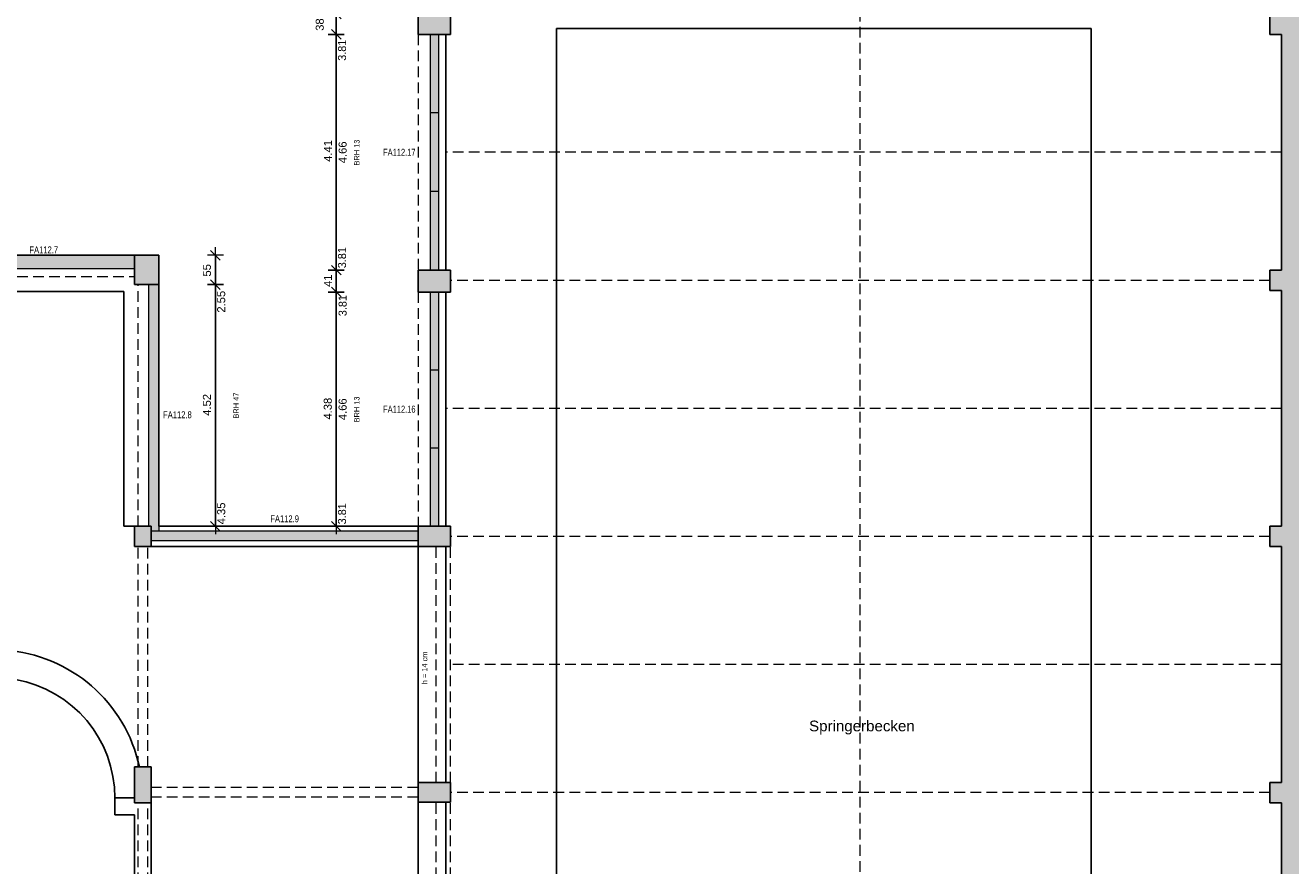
# Model space of a CAD drawing. Header units: metres. Extents: x 306 to 433, y -64 to 7.
# Tile 77 of 93: x 351 to 374, y -20 to -4. Entities that reach past the tile are written whole.
import ezdxf

# ---------------------------------------------------------------- set-up
doc = ezdxf.new("R2010")
doc.units = ezdxf.units.M
doc.header["$PDMODE"] = 65
doc.linetypes.add('AUSGEZOGEN', pattern=[0])
doc.linetypes.add('VERDECKT2_S2', pattern=[0.27, 0.2, -0.07])
for name, color, linetype, lineweight in [('Allgemein01', 7, 'AUSGEZOGEN', 13), ('Füllfläche', 7, 'AUSGEZOGEN', 13), ('Maßlinie Allgemein', 7, 'AUSGEZOGEN', 25), ('Text Allgemein', 7, 'AUSGEZOGEN', 25)]:
    doc.layers.add(name, color=color, linetype=linetype, lineweight=lineweight)
doc.styles.add('ARIAL', font='ARIAL.TTF')
doc.dimstyles.new('DIMSTYLE_12', dxfattribs={"dimtxt": 0.15, "dimasz": 0.3, "dimexe": 0, "dimexo": 1e-06, "dimgap": 0.075, "dimtad": 2, "dimdec": 1, "dimlfac": 100, "dimrnd": 0.5, "dimzin": 4, "dimdsep": 46, "dimtxsty": 'ARIAL', "dimblk1": 'ALL_ML_STRICH', "dimblk2": 'ALL_ML_STRICH', "dimsah": 1, "dimcen": 0, "dimse1": 1, "dimse2": 1, "dimclrd": 7, "dimclre": 7, "dimclrt": 7, "dimadec": 0, "dimazin": 0, "dimtfac": 1, "dimtdec": 0, "dimtix": 1, "dimtmove": 2, "dimatfit": 3, "dimfxl": 0, "dimtvp": 1.2, "dimtzin": 0, "dimlwd": 0, "dimlwe": 13, "dimarcsym": 0})
doc.dimstyles.new('DIMSTYLE_13', dxfattribs={"dimtxt": 0.15, "dimasz": 0.3, "dimexe": 0, "dimexo": 1e-06, "dimgap": 0.075, "dimtad": 2, "dimrnd": 0.005, "dimzin": 4, "dimdsep": 46, "dimtxsty": 'ARIAL', "dimblk1": 'ALL_ML_STRICH', "dimblk2": 'ALL_ML_STRICH', "dimsah": 1, "dimcen": 0, "dimse1": 1, "dimse2": 1, "dimclrd": 7, "dimclre": 7, "dimclrt": 7, "dimadec": 0, "dimazin": 0, "dimtfac": 1, "dimtdec": 0, "dimtix": 1, "dimtmove": 2, "dimatfit": 3, "dimfxl": 0, "dimtzin": 0, "dimlwd": 0, "dimlwe": 13, "dimarcsym": 0})
doc.dimstyles.new('DIMSTYLE_6', dxfattribs={"dimtxt": 0.2, "dimasz": 0.3, "dimexe": 0, "dimexo": 1e-06, "dimgap": 0.1, "dimtad": 2, "dimrnd": 0.005, "dimzin": 4, "dimdsep": 46, "dimtxsty": 'ARIAL', "dimblk1": 'ALL_ML_STRICH', "dimblk2": 'ALL_ML_STRICH', "dimsah": 1, "dimcen": 0, "dimse1": 1, "dimse2": 1, "dimclrd": 7, "dimclre": 7, "dimclrt": 7, "dimadec": 0, "dimazin": 0, "dimtfac": 1, "dimtdec": 0, "dimtix": 1, "dimtmove": 2, "dimatfit": 3, "dimfxl": 0, "dimtzin": 0, "dimlwd": 0, "dimlwe": 13, "dimarcsym": 0})
doc.dimstyles.new('DIMSTYLE_7', dxfattribs={"dimtxt": 0.2, "dimasz": 0.3, "dimexe": 0, "dimexo": 1e-06, "dimgap": 0.1, "dimtad": 2, "dimdec": 1, "dimlfac": 100, "dimrnd": 0.5, "dimzin": 4, "dimdsep": 46, "dimtxsty": 'ARIAL', "dimblk1": 'ALL_ML_STRICH', "dimblk2": 'ALL_ML_STRICH', "dimsah": 1, "dimcen": 0, "dimse1": 1, "dimse2": 1, "dimclrd": 7, "dimclre": 7, "dimclrt": 7, "dimadec": 0, "dimazin": 0, "dimtfac": 1, "dimtdec": 0, "dimtix": 1, "dimtmove": 2, "dimatfit": 3, "dimfxl": 0, "dimtvp": 1.2, "dimtzin": 0, "dimlwd": 0, "dimlwe": 13, "dimarcsym": 0})

# ---------------------------------------------------------------- blocks, each defined once
blk = doc.blocks.new('ALL_ML_STRICH')
at = {"color": 0, "linetype": 'ByBlock', "lineweight": -2}
for p, q in [((-1, 0), (0.5, 0)), ((-0.3, -0.3), (0.3, 0.3)), ((0, -0.5), (0, 0.5))]:
    blk.add_line(p, q, dxfattribs=at)
blk = doc.blocks.new('*D37')
at = {"layer": 'DEFPOINTS', "color": 7, "linetype": 'AUSGEZOGEN', "lineweight": 13}
for p in [(358.644, 0.775), (307.014, -32.475), (361.684, -32.475)]:
    blk.add_point(p, dxfattribs=at)
at = {"layer": 'Maßlinie Allgemein', "color": 7, "linetype": 'AUSGEZOGEN', "lineweight": -2}
blk.add_line((307.014, -32.475), (307.014, 0.775), dxfattribs=at)
at = {"layer": 'Maßlinie Allgemein', "color": 7, "linetype": 'AUSGEZOGEN', "lineweight": 13, "xscale": 0.3, "yscale": 0.3, "zscale": 0.3}
for p, rotation in [((307.014, 0.775), 90), ((307.014, -32.475), 270)]:
    blk.add_blockref('ALL_ML_STRICH', p, dxfattribs=dict(at, rotation=rotation))
at = {"layer": 'Maßlinie Allgemein', "color": 7, "linetype": 'AUSGEZOGEN', "lineweight": 13, "insert": (306.831, -15.844), "char_height": 0.2, "width": 1, "attachment_point": 5, "rotation": 90, "style": 'ARIAL'}
blk.add_mtext('\\A1;{\\A1;{33.25\\H0.132000;\\S^ ;}}', dxfattribs=at)
blk = doc.blocks.new('*D39')
at = {"layer": 'DEFPOINTS', "color": 7, "linetype": 'AUSGEZOGEN', "lineweight": 13}
for p in [(358.034, 1.265), (306.114, -57.225), (352.314, -57.225)]:
    blk.add_point(p, dxfattribs=at)
at = {"layer": 'Maßlinie Allgemein', "color": 7, "linetype": 'AUSGEZOGEN', "lineweight": -2}
blk.add_line((306.114, -57.225), (306.114, 1.265), dxfattribs=at)
at = {"layer": 'Maßlinie Allgemein', "color": 7, "linetype": 'AUSGEZOGEN', "lineweight": 13, "xscale": 0.3, "yscale": 0.3, "zscale": 0.3}
for p, rotation in [((306.114, 1.265), 90), ((306.114, -57.225), 270)]:
    blk.add_blockref('ALL_ML_STRICH', p, dxfattribs=dict(at, rotation=rotation))
at = {"layer": 'Maßlinie Allgemein', "color": 7, "linetype": 'AUSGEZOGEN', "lineweight": 13, "insert": (305.931, -27.974), "char_height": 0.2, "width": 1, "attachment_point": 5, "rotation": 90, "style": 'ARIAL'}
blk.add_mtext('\\A1;{\\A1;{58.49\\H0.132000;\\S^ ;}}', dxfattribs=at)
blk = doc.blocks.new('*D184')
at = {"layer": 'DEFPOINTS', "color": 7, "linetype": 'AUSGEZOGEN', "lineweight": 13}
for p in [(358.264, -8.835), (356.504, -13.215), (358.264, -13.215)]:
    blk.add_point(p, dxfattribs=at)
at = {"layer": 'Maßlinie Allgemein', "color": 7, "linetype": 'AUSGEZOGEN', "lineweight": -2}
blk.add_line((356.504, -13.215), (356.504, -8.835), dxfattribs=at)
at = {"layer": 'Maßlinie Allgemein', "color": 7, "linetype": 'AUSGEZOGEN', "lineweight": 13, "xscale": 0.3, "yscale": 0.3, "zscale": 0.3}
for p, rotation in [((356.504, -8.835), 90), ((356.504, -13.215), 270)]:
    blk.add_blockref('ALL_ML_STRICH', p, dxfattribs=dict(at, rotation=rotation))
at = {"layer": 'Maßlinie Allgemein', "color": 7, "linetype": 'AUSGEZOGEN', "lineweight": 13, "insert": (356.347, -11.015), "char_height": 0.15, "width": 0.6, "attachment_point": 5, "rotation": 90, "style": 'ARIAL'}
blk.add_mtext('\\A1;{\\A1;{4.38\\H0.099000;\\S^ ;}}', dxfattribs=at)
blk = doc.blocks.new('*D185')
at = {"layer": 'DEFPOINTS', "color": 7, "linetype": 'AUSGEZOGEN', "lineweight": 13}
for p in [(358.264, -8.425), (356.504, -8.835), (358.264, -8.835)]:
    blk.add_point(p, dxfattribs=at)
at = {"layer": 'Maßlinie Allgemein', "color": 7, "linetype": 'AUSGEZOGEN', "lineweight": -2}
blk.add_line((356.504, -8.835), (356.504, -8.425), dxfattribs=at)
at = {"layer": 'Maßlinie Allgemein', "color": 7, "linetype": 'AUSGEZOGEN', "lineweight": 13, "xscale": 0.3, "yscale": 0.3, "zscale": 0.3}
for p, rotation in [((356.504, -8.425), 90), ((356.504, -8.835), 270)]:
    blk.add_blockref('ALL_ML_STRICH', p, dxfattribs=dict(at, rotation=rotation))
at = {"layer": 'Maßlinie Allgemein', "color": 7, "linetype": 'AUSGEZOGEN', "lineweight": 13, "insert": (356.349, -8.623), "char_height": 0.15, "width": 0.6, "attachment_point": 5, "rotation": 90, "style": 'ARIAL'}
blk.add_mtext('\\A1;{\\A1;{41\\H0.099000;\\S^ ;}}', dxfattribs=at)
blk = doc.blocks.new('*D186')
at = {"layer": 'DEFPOINTS', "color": 7, "linetype": 'AUSGEZOGEN', "lineweight": 13}
for p in [(358.264, -4.015), (356.504, -8.425), (358.264, -8.425)]:
    blk.add_point(p, dxfattribs=at)
at = {"layer": 'Maßlinie Allgemein', "color": 7, "linetype": 'AUSGEZOGEN', "lineweight": -2}
blk.add_line((356.504, -8.425), (356.504, -4.015), dxfattribs=at)
at = {"layer": 'Maßlinie Allgemein', "color": 7, "linetype": 'AUSGEZOGEN', "lineweight": 13, "xscale": 0.3, "yscale": 0.3, "zscale": 0.3}
for p, rotation in [((356.504, -4.015), 90), ((356.504, -8.425), 270)]:
    blk.add_blockref('ALL_ML_STRICH', p, dxfattribs=dict(at, rotation=rotation))
at = {"layer": 'Maßlinie Allgemein', "color": 7, "linetype": 'AUSGEZOGEN', "lineweight": 13, "insert": (356.349, -6.195), "char_height": 0.15, "width": 0.6, "attachment_point": 5, "rotation": 90, "style": 'ARIAL'}
blk.add_mtext('\\A1;{\\A1;{4.41\\H0.099000;\\S^ ;}}', dxfattribs=at)
blk = doc.blocks.new('*D187')
at = {"layer": 'DEFPOINTS', "color": 7, "linetype": 'AUSGEZOGEN', "lineweight": 13}
for p in [(358.264, -3.635), (356.504, -4.015), (358.264, -4.015)]:
    blk.add_point(p, dxfattribs=at)
at = {"layer": 'Maßlinie Allgemein', "color": 7, "linetype": 'AUSGEZOGEN', "lineweight": -2}
blk.add_line((356.504, -4.015), (356.504, -3.635), dxfattribs=at)
at = {"layer": 'Maßlinie Allgemein', "color": 7, "linetype": 'AUSGEZOGEN', "lineweight": 13, "xscale": 0.3, "yscale": 0.3, "zscale": 0.3}
for p, rotation in [((356.504, -3.635), 90), ((356.504, -4.015), 270)]:
    blk.add_blockref('ALL_ML_STRICH', p, dxfattribs=dict(at, rotation=rotation))
at = {"layer": 'Maßlinie Allgemein', "color": 7, "linetype": 'AUSGEZOGEN', "lineweight": 13, "insert": (356.197, -3.832), "char_height": 0.15, "width": 0.6, "attachment_point": 5, "rotation": 90, "style": 'ARIAL'}
blk.add_mtext('\\A1;{\\A1;{38\\H0.099000;\\S^ ;}}', dxfattribs=at)
blk = doc.blocks.new('*D311')
at = {"layer": 'DEFPOINTS', "color": 7, "linetype": 'AUSGEZOGEN', "lineweight": 13}
for p in [(324.484, 6.165), (374.184, 0.775), (324.484, -8.755)]:
    blk.add_point(p, dxfattribs=at)
at = {"layer": 'Maßlinie Allgemein', "color": 7, "linetype": 'AUSGEZOGEN', "lineweight": -2}
blk.add_line((324.484, 6.165), (374.184, 6.165), dxfattribs=at)
at = {"layer": 'Maßlinie Allgemein', "color": 7, "linetype": 'AUSGEZOGEN', "lineweight": 13, "xscale": 0.3, "yscale": 0.3, "zscale": 0.3, "rotation": 180}
blk.add_blockref('ALL_ML_STRICH', (324.484, 6.165), dxfattribs=at)
at = {"layer": 'Maßlinie Allgemein', "color": 7, "linetype": 'AUSGEZOGEN', "lineweight": 13, "xscale": 0.3, "yscale": 0.3, "zscale": 0.3}
blk.add_blockref('ALL_ML_STRICH', (374.184, 6.165), dxfattribs=at)
at = {"layer": 'Maßlinie Allgemein', "color": 7, "linetype": 'AUSGEZOGEN', "lineweight": 13, "insert": (349.342, 6.348), "char_height": 0.2, "width": 1, "attachment_point": 5, "style": 'ARIAL'}
blk.add_mtext('\\A1;{\\A1;{49.70\\H0.132000;\\S^ ;}}', dxfattribs=at)
blk = doc.blocks.new('*D320')
at = {"layer": 'DEFPOINTS', "color": 7, "linetype": 'AUSGEZOGEN', "lineweight": 13}
for p in [(324.034, 7.065), (324.034, -8.145), (401.824, -19.355)]:
    blk.add_point(p, dxfattribs=at)
at = {"layer": 'Maßlinie Allgemein', "color": 7, "linetype": 'AUSGEZOGEN', "lineweight": -2}
blk.add_line((324.034, 7.065), (401.824, 7.065), dxfattribs=at)
at = {"layer": 'Maßlinie Allgemein', "color": 7, "linetype": 'AUSGEZOGEN', "lineweight": 13, "xscale": 0.3, "yscale": 0.3, "zscale": 0.3, "rotation": 180}
blk.add_blockref('ALL_ML_STRICH', (324.034, 7.065), dxfattribs=at)
at = {"layer": 'Maßlinie Allgemein', "color": 7, "linetype": 'AUSGEZOGEN', "lineweight": 13, "xscale": 0.3, "yscale": 0.3, "zscale": 0.3}
blk.add_blockref('ALL_ML_STRICH', (401.824, 7.065), dxfattribs=at)
at = {"layer": 'Maßlinie Allgemein', "color": 7, "linetype": 'AUSGEZOGEN', "lineweight": 13, "insert": (362.936, 7.248), "char_height": 0.2, "width": 1, "attachment_point": 5, "style": 'ARIAL'}
blk.add_mtext('\\A1;{\\A1;{77.79\\H0.132000;\\S^ ;}}', dxfattribs=at)
blk = doc.blocks.new('*D342')
at = {"layer": 'DEFPOINTS', "color": 7, "linetype": 'AUSGEZOGEN', "lineweight": 13}
for p in [(358.554, 0.775), (307.914, -6.165), (342.164, -6.165)]:
    blk.add_point(p, dxfattribs=at)
at = {"layer": 'Maßlinie Allgemein', "color": 7, "linetype": 'AUSGEZOGEN', "lineweight": -2}
blk.add_line((307.914, -6.165), (307.914, 0.775), dxfattribs=at)
at = {"layer": 'Maßlinie Allgemein', "color": 7, "linetype": 'AUSGEZOGEN', "lineweight": 13, "xscale": 0.3, "yscale": 0.3, "zscale": 0.3}
for p, rotation in [((307.914, 0.775), 90), ((307.914, -6.165), 270)]:
    blk.add_blockref('ALL_ML_STRICH', p, dxfattribs=dict(at, rotation=rotation))
at = {"layer": 'Maßlinie Allgemein', "color": 7, "linetype": 'AUSGEZOGEN', "lineweight": 13, "insert": (307.731, -2.681), "char_height": 0.2, "width": 0.8, "attachment_point": 5, "rotation": 90, "style": 'ARIAL'}
blk.add_mtext('\\A1;{\\A1;{6.94\\H0.132000;\\S^ ;}}', dxfattribs=at)
blk = doc.blocks.new('*D385')
at = {"layer": 'DEFPOINTS', "color": 7, "linetype": 'AUSGEZOGEN', "lineweight": 13}
for p in [(358.034, 0.775), (308.814, -6.165), (349.334, -6.165)]:
    blk.add_point(p, dxfattribs=at)
at = {"layer": 'Maßlinie Allgemein', "color": 7, "linetype": 'AUSGEZOGEN', "lineweight": -2}
blk.add_line((308.814, -6.165), (308.814, 0.775), dxfattribs=at)
at = {"layer": 'Maßlinie Allgemein', "color": 7, "linetype": 'AUSGEZOGEN', "lineweight": 13, "xscale": 0.3, "yscale": 0.3, "zscale": 0.3}
for p, rotation in [((308.814, 0.775), 90), ((308.814, -6.165), 270)]:
    blk.add_blockref('ALL_ML_STRICH', p, dxfattribs=dict(at, rotation=rotation))
at = {"layer": 'Maßlinie Allgemein', "color": 7, "linetype": 'AUSGEZOGEN', "lineweight": 13, "insert": (308.631, -2.681), "char_height": 0.2, "width": 0.8, "attachment_point": 5, "rotation": 90, "style": 'ARIAL'}
blk.add_mtext('\\A1;{\\A1;{6.94\\H0.132000;\\S^ ;}}', dxfattribs=at)
blk = doc.blocks.new('*D389')
at = {"layer": 'DEFPOINTS', "color": 7, "linetype": 'AUSGEZOGEN', "lineweight": 13}
for p in [(353.284, -8.695), (353.284, -13.215), (354.244, -13.215)]:
    blk.add_point(p, dxfattribs=at)
at = {"layer": 'Maßlinie Allgemein', "color": 7, "linetype": 'AUSGEZOGEN', "lineweight": -2}
blk.add_line((354.244, -13.215), (354.244, -8.695), dxfattribs=at)
at = {"layer": 'Maßlinie Allgemein', "color": 7, "linetype": 'AUSGEZOGEN', "lineweight": 13, "xscale": 0.3, "yscale": 0.3, "zscale": 0.3}
for p, rotation in [((354.244, -8.695), 90), ((354.244, -13.215), 270)]:
    blk.add_blockref('ALL_ML_STRICH', p, dxfattribs=dict(at, rotation=rotation))
at = {"layer": 'Maßlinie Allgemein', "color": 7, "linetype": 'AUSGEZOGEN', "lineweight": 13, "insert": (354.087, -10.944), "char_height": 0.15, "width": 0.6, "attachment_point": 5, "rotation": 90, "style": 'ARIAL'}
blk.add_mtext('\\A1;{\\A1;{4.52\\H0.099000;\\S^ ;}}', dxfattribs=at)
blk = doc.blocks.new('*D390')
at = {"layer": 'DEFPOINTS', "color": 7, "linetype": 'AUSGEZOGEN', "lineweight": 13}
for p in [(353.284, -8.145), (353.284, -8.695), (354.244, -8.695)]:
    blk.add_point(p, dxfattribs=at)
at = {"layer": 'Maßlinie Allgemein', "color": 7, "linetype": 'AUSGEZOGEN', "lineweight": -2}
blk.add_line((354.244, -8.695), (354.244, -8.145), dxfattribs=at)
at = {"layer": 'Maßlinie Allgemein', "color": 7, "linetype": 'AUSGEZOGEN', "lineweight": 13, "xscale": 0.3, "yscale": 0.3, "zscale": 0.3}
for p, rotation in [((354.244, -8.145), 90), ((354.244, -8.695), 270)]:
    blk.add_blockref('ALL_ML_STRICH', p, dxfattribs=dict(at, rotation=rotation))
at = {"layer": 'Maßlinie Allgemein', "color": 7, "linetype": 'AUSGEZOGEN', "lineweight": 13, "insert": (354.087, -8.428), "char_height": 0.15, "width": 0.6, "attachment_point": 5, "rotation": 90, "style": 'ARIAL'}
blk.add_mtext('\\A1;{\\A1;{55\\H0.099000;\\S^ ;}}', dxfattribs=at)
blk = doc.blocks.new('*D421')
at = {"layer": 'DEFPOINTS', "color": 7, "linetype": 'AUSGEZOGEN', "lineweight": 13}
for p in [(349.334, 5.265), (349.334, -6.165), (352.734, -8.145)]:
    blk.add_point(p, dxfattribs=at)
at = {"layer": 'Maßlinie Allgemein', "color": 7, "linetype": 'AUSGEZOGEN', "lineweight": -2}
blk.add_line((349.334, 5.265), (352.734, 5.265), dxfattribs=at)
at = {"layer": 'Maßlinie Allgemein', "color": 7, "linetype": 'AUSGEZOGEN', "lineweight": 13, "xscale": 0.3, "yscale": 0.3, "zscale": 0.3, "rotation": 180}
blk.add_blockref('ALL_ML_STRICH', (349.334, 5.265), dxfattribs=at)
at = {"layer": 'Maßlinie Allgemein', "color": 7, "linetype": 'AUSGEZOGEN', "lineweight": 13, "xscale": 0.3, "yscale": 0.3, "zscale": 0.3}
blk.add_blockref('ALL_ML_STRICH', (352.734, 5.265), dxfattribs=at)
at = {"layer": 'Maßlinie Allgemein', "color": 7, "linetype": 'AUSGEZOGEN', "lineweight": 13, "insert": (351.049, 5.448), "char_height": 0.2, "width": 0.8, "attachment_point": 5, "style": 'ARIAL'}
blk.add_mtext('\\A1;{\\A1;{3.40\\H0.132000;\\S^ ;}}', dxfattribs=at)
at = {"layer": 'Maßlinie Allgemein', "color": 7, "linetype": 'AUSGEZOGEN', "lineweight": 13, "insert": (350.672, 5.177), "char_height": 0.15, "width": 0.0075, "attachment_point": 1, "line_spacing_factor": 0.803213, "style": 'ARIAL'}
blk.add_mtext('\\A1;{2.55\\H0.099000;\\S^ ;}\\H0.150000;\\PBRH 47', dxfattribs=at)
blk = doc.blocks.new('*D422')
at = {"layer": 'DEFPOINTS', "color": 7, "linetype": 'AUSGEZOGEN', "lineweight": 13}
for p in [(352.734, 5.265), (352.734, -8.145), (353.184, -8.145)]:
    blk.add_point(p, dxfattribs=at)
at = {"layer": 'Maßlinie Allgemein', "color": 7, "linetype": 'AUSGEZOGEN', "lineweight": -2}
blk.add_line((352.734, 5.265), (353.184, 5.265), dxfattribs=at)
at = {"layer": 'Maßlinie Allgemein', "color": 7, "linetype": 'AUSGEZOGEN', "lineweight": 13, "xscale": 0.3, "yscale": 0.3, "zscale": 0.3, "rotation": 180}
blk.add_blockref('ALL_ML_STRICH', (352.734, 5.265), dxfattribs=at)
at = {"layer": 'Maßlinie Allgemein', "color": 7, "linetype": 'AUSGEZOGEN', "lineweight": 13, "xscale": 0.3, "yscale": 0.3, "zscale": 0.3}
blk.add_blockref('ALL_ML_STRICH', (353.184, 5.265), dxfattribs=at)
at = {"layer": 'Maßlinie Allgemein', "color": 7, "linetype": 'AUSGEZOGEN', "lineweight": 13, "insert": (352.95, 5.598), "char_height": 0.2, "width": 0.8, "attachment_point": 5, "style": 'ARIAL'}
blk.add_mtext('\\A1;{\\A1;{45\\H0.132000;\\S^ ;}}', dxfattribs=at)
blk = doc.blocks.new('*D423')
at = {"layer": 'DEFPOINTS', "color": 7, "linetype": 'AUSGEZOGEN', "lineweight": 13}
for p in [(353.184, 5.265), (353.184, -8.145), (358.034, -13.215)]:
    blk.add_point(p, dxfattribs=at)
at = {"layer": 'Maßlinie Allgemein', "color": 7, "linetype": 'AUSGEZOGEN', "lineweight": -2}
blk.add_line((353.184, 5.265), (358.034, 5.265), dxfattribs=at)
at = {"layer": 'Maßlinie Allgemein', "color": 7, "linetype": 'AUSGEZOGEN', "lineweight": 13, "xscale": 0.3, "yscale": 0.3, "zscale": 0.3, "rotation": 180}
blk.add_blockref('ALL_ML_STRICH', (353.184, 5.265), dxfattribs=at)
at = {"layer": 'Maßlinie Allgemein', "color": 7, "linetype": 'AUSGEZOGEN', "lineweight": 13, "xscale": 0.3, "yscale": 0.3, "zscale": 0.3}
blk.add_blockref('ALL_ML_STRICH', (358.034, 5.265), dxfattribs=at)
at = {"layer": 'Maßlinie Allgemein', "color": 7, "linetype": 'AUSGEZOGEN', "lineweight": 13, "insert": (355.623, 5.448), "char_height": 0.2, "width": 0.8, "attachment_point": 5, "style": 'ARIAL'}
blk.add_mtext('\\A1;{\\A1;{4.85\\H0.132000;\\S^ ;}}', dxfattribs=at)
at = {"layer": 'Maßlinie Allgemein', "color": 7, "linetype": 'AUSGEZOGEN', "lineweight": 13, "insert": (355.262, 5.184), "char_height": 0.15, "width": 0.0075, "attachment_point": 1, "line_spacing_factor": 0.827046, "style": 'ARIAL'}
blk.add_mtext('\\A1;{2.22\\H0.099000;\\S^ ;}\\H0.150000;\\PBRH 31', dxfattribs=at)
blk = doc.blocks.new('*D424')
at = {"layer": 'DEFPOINTS', "color": 7, "linetype": 'AUSGEZOGEN', "lineweight": 13}
for p in [(358.034, 5.265), (358.554, 0.775), (358.034, -13.215)]:
    blk.add_point(p, dxfattribs=at)
at = {"layer": 'Maßlinie Allgemein', "color": 7, "linetype": 'AUSGEZOGEN', "lineweight": -2}
blk.add_line((358.034, 5.265), (358.554, 5.265), dxfattribs=at)
at = {"layer": 'Maßlinie Allgemein', "color": 7, "linetype": 'AUSGEZOGEN', "lineweight": 13, "xscale": 0.3, "yscale": 0.3, "zscale": 0.3, "rotation": 180}
blk.add_blockref('ALL_ML_STRICH', (358.034, 5.265), dxfattribs=at)
at = {"layer": 'Maßlinie Allgemein', "color": 7, "linetype": 'AUSGEZOGEN', "lineweight": 13, "xscale": 0.3, "yscale": 0.3, "zscale": 0.3}
blk.add_blockref('ALL_ML_STRICH', (358.554, 5.265), dxfattribs=at)
at = {"layer": 'Maßlinie Allgemein', "color": 7, "linetype": 'AUSGEZOGEN', "lineweight": 13, "insert": (358.286, 5.448), "char_height": 0.2, "width": 0.8, "attachment_point": 5, "style": 'ARIAL'}
blk.add_mtext('\\A1;{\\A1;{52\\H0.132000;\\S^ ;}}', dxfattribs=at)

msp = doc.modelspace()

# ---------------------------------------------------------------- hatches: boundary and pattern name
at = {"layer": 'Füllfläche', "linetype": 'AUSGEZOGEN', "lineweight": 25}
for color, points in [(254, [(374.7245, 1.2646), (358.0345, 1.2646), (358.0345, 0.7746), (358.6445, 0.7746), (358.6445, 0.8146), (359.3601, 0.8146), (359.3601, 0.6246), (373.2445, 0.6246), (373.2445, 0.7746), (374.1845, 0.7746), (374.1845, -3.6354), (373.9645, -3.6354), (373.9645, -4.0154), (374.1845, -4.0154), (374.1845, -8.4254), (373.9645, -8.4254), (373.9645, -8.8054), (374.1845, -8.8054), (374.1845, -13.2154), (373.9645, -13.2154), (373.9645, -13.5954), (374.1845, -13.5954), (374.1845, -18.0054), (373.9645, -18.0054), (373.9645, -18.3854), (374.1845, -18.3854), (374.1845, -22.7954), (373.9645, -22.7954), (373.9645, -23.1754), (374.7245, -23.1754), (374.7245, -23.0754), (375.0145, -23.0754), (375.0145, -22.6954), (374.7345, -22.6954), (374.7345, -19.6954), (377.0745, -19.6954), (377.0745, -19.7554), (378.9445, -19.7554), (378.9445, -21.1654), (379.2145, -21.1654), (379.2145, -20.6854), (379.4945, -20.6854), (379.4945, -20.4554), (380.3345, -20.4554), (380.3345, -19.7554), (381.8445, -19.7554), (381.8445, -20.4654), (382.4445, -20.4654), (382.4445, -19.6654), (384.9345, -19.6654), (384.9345, -19.7554), (385.3745, -19.7554), (385.3745, -19.6654), (385.6145, -19.6654), (385.6145, -19.8654), (385.8045, -19.8654), (385.8045, -19.4654), (377.8745, -19.4654), (377.8745, -17.6554), (377.8045, -17.6554), (377.8045, -19.3454), (374.7045, -19.3454), (374.7045, -16.1154), (377.8045, -16.1154), (377.8045, -16.9254), (377.8745, -16.9254), (377.8745, -15.9954), (377.9045, -15.9954), (377.9045, -15.6554), (374.7245, -15.6554), (374.7245, -13.0654), (377.9045, -13.0654), (377.9045, -12.7254), (377.8645, -12.7254), (377.8645, -10.9254), (377.7945, -10.9254), (377.7945, -12.6054), (374.6945, -12.6054), (374.6945, -9.4054), (377.5245, -9.4054), (377.5245, -10.0854), (377.7945, -10.0854), (377.7945, -10.1254), (377.8645, -10.1254), (377.8645, -9.7454), (377.9045, -9.7454), (377.9045, -8.6854), (377.7745, -8.6854), (377.7745, -8.9754), (374.7245, -8.9754), (374.7245, -7.0854), (377.7745, -7.0854), (377.7745, -7.9954), (377.9045, -7.9954), (377.9045, -6.7654), (377.9845, -6.7654), (377.9845, -6.6954), (374.8445, -6.6954), (374.8445, -3.9254), (378.7045, -3.9254), (378.7045, -6.6954), (378.6645, -6.6954), (378.6645, -6.7654), (378.8245, -6.7654), (378.8245, -6.8354), (379.0245, -6.8354), (379.0245, -3.5654), (377.5145, -3.5654), (377.5145, -3.3654), (377.4445, -3.3654), (377.4445, -3.4454), (374.8445, -3.4454), (374.8445, 0.6046), (377.4445, 0.6046), (377.4445, -2.6854), (377.5145, -2.6854), (377.5145, -2.3154), (377.7645, -2.3154), (377.7645, 0.7346), (380.5045, 0.7346), (380.5045, -2.3554), (380.7745, -2.3554), (380.7745, 0.7346), (393.8145, 0.7346), (393.8145, -3.9554), (394.1845, -3.9554), (394.1845, 1.1146), (374.7245, 1.1146)]), (254, [(358.0345, -4.0154), (358.6445, -4.0154), (358.6445, -3.6354), (358.0345, -3.6354)]), (161, [(358.2645, -8.4254), (358.4245, -8.4254), (358.4245, -4.0154), (358.2645, -4.0154)]), (161, [(349.3345, -8.3954), (352.7345, -8.3954), (352.7345, -8.1454), (349.3345, -8.1454)]), (254, [(352.7345, -8.6954), (353.1845, -8.6954), (353.1845, -8.1454), (352.7345, -8.1454)]), (254, [(358.0345, -8.8354), (358.6445, -8.8354), (358.6445, -8.4254), (358.0345, -8.4254)]), (161, [(353.0445, -13.3054), (353.1845, -13.3054), (353.1845, -8.6954), (352.9945, -8.6954), (352.9945, -13.2154), (353.0445, -13.2154)]), (161, [(358.2645, -13.2154), (358.4245, -13.2154), (358.4245, -8.8354), (358.2645, -8.8354)]), (254, [(352.7345, -13.5954), (353.0445, -13.5954), (353.0445, -13.2154), (352.7345, -13.2154)]), (254, [(358.0345, -13.5954), (358.6445, -13.5954), (358.6445, -13.2154), (358.0345, -13.2154)]), (161, [(353.0445, -13.4854), (358.0345, -13.4854), (358.0345, -13.3054), (353.0445, -13.3054)]), (254, [(352.7345, -18.3854), (353.0445, -18.3854), (353.0445, -17.7154), (352.7345, -17.7154)]), (254, [(358.0345, -18.3754), (358.6445, -18.3754), (358.6445, -18.0054), (358.0345, -18.0054)])]:
    msp.add_hatch(color=color, dxfattribs=at).paths.add_polyline_path(points)

# ---------------------------------------------------------------- linework, layer by layer
at = {"layer": 'Allgemein01', "color": 7, "linetype": 'VERDECKT2_S2', "lineweight": 13}
for p, q in [((366.3045, -31.3754), (366.3045, 0.6246)), ((358.0345, -4.0154), (358.0345, -8.4254)), ((374.1845, -6.2204), (358.5545, -6.2204)), ((349.3345, -8.5454), (352.7345, -8.5454)), ((352.7995, -13.2154), (352.7995, -8.6954)), ((373.9645, -8.6154), (358.6445, -8.6154)), ((358.0345, -8.8354), (358.0345, -13.2154)), ((374.1845, -11.0104), (358.5545, -11.0104)), ((373.9645, -13.4054), (358.6445, -13.4054)), ((352.7995, -17.7154), (352.7995, -13.5954)), ((352.9795, -17.7154), (352.9795, -13.5954)), ((358.3745, -18.0054), (358.3745, -13.5954)), ((358.6445, -18.0054), (358.6445, -13.5954)), ((374.1845, -15.8004), (358.6445, -15.8004)), ((358.0345, -18.1004), (353.0445, -18.1004)), ((373.9645, -18.1954), (358.6445, -18.1954)), ((352.7995, -22.8904), (352.7995, -18.3854)), ((352.9795, -22.8904), (352.9795, -18.3854)), ((358.0345, -18.2804), (353.0445, -18.2804)), ((358.3745, -22.7954), (358.3745, -18.3754)), ((358.6445, -22.7954), (358.6445, -18.3754))]:
    msp.add_line(p, q, dxfattribs=at)
at = {"layer": 'Allgemein01', "color": 7, "linetype": 'AUSGEZOGEN', "lineweight": 25}
for p, q in [((358.0345, -3.6354), (358.0345, -4.0154)), ((358.6445, -4.0154), (358.6445, -3.6354)), ((373.9645, -3.6354), (373.9645, -4.0154)), ((358.6445, -4.0154), (358.0345, -4.0154)), ((358.5545, -8.4254), (358.5545, -4.0154)), ((370.6245, -3.9054), (360.6245, -3.9054)), ((360.6245, -3.9054), (360.6245, -28.9054)), ((370.6245, -3.9054), (370.6245, -28.9054)), ((373.9645, -4.0154), (374.1845, -4.0154)), ((374.1845, -4.0154), (374.1845, -8.4254)), ((349.3345, -8.1454), (353.1845, -8.1454)), ((352.7345, -8.6954), (352.7345, -8.1454)), ((353.1845, -8.1454), (353.1845, -13.2154)), ((358.0345, -8.4254), (358.0345, -8.8354)), ((358.6445, -8.4254), (358.0345, -8.4254)), ((358.6445, -8.8354), (358.6445, -8.4254)), ((373.9645, -8.4254), (373.9645, -8.8054)), ((373.9645, -8.4254), (374.1845, -8.4254)), ((353.1845, -8.6954), (352.7345, -8.6954)), ((352.5345, -8.8254), (349.3345, -8.8254)), ((352.5345, -13.2154), (352.5345, -8.8254)), ((358.6445, -8.8354), (358.0345, -8.8354)), ((358.5545, -13.2154), (358.5545, -8.8354)), ((373.9645, -8.8054), (374.1845, -8.8054)), ((374.1845, -8.8054), (374.1845, -13.2154)), ((353.0445, -13.2154), (352.5345, -13.2154)), ((352.7345, -13.5954), (352.7345, -13.2154)), ((353.0445, -13.5954), (353.0445, -13.2154)), ((358.0345, -13.2154), (353.1845, -13.2154)), ((358.0345, -13.2154), (358.0345, -13.5954)), ((358.6445, -13.2154), (358.0345, -13.2154)), ((358.6445, -13.5954), (358.6445, -13.2154)), ((373.9645, -13.2154), (373.9645, -13.5954)), ((373.9645, -13.2154), (374.1845, -13.2154)), ((352.7345, -13.5954), (353.0445, -13.5954)), ((358.0345, -13.5954), (353.0445, -13.5954)), ((358.6445, -13.5954), (358.0345, -13.5954)), ((358.0345, -18.0054), (358.0345, -13.5954)), ((358.5545, -18.0054), (358.5545, -13.5954)), ((373.9645, -13.5954), (374.1845, -13.5954)), ((374.1845, -13.5954), (374.1845, -18.0054)), ((352.7345, -17.7154), (353.0445, -17.7154)), ((352.7345, -17.7154), (352.7345, -18.3854)), ((353.0445, -18.3854), (353.0445, -17.7154)), ((358.0345, -18.0054), (358.0345, -18.3754)), ((358.6445, -18.0054), (358.0345, -18.0054)), ((358.6445, -18.3754), (358.6445, -18.0054)), ((373.9645, -18.0054), (373.9645, -18.3854)), ((373.9645, -18.0054), (374.1845, -18.0054)), ((352.7345, -18.2954), (352.3645, -18.2954)), ((352.3645, -18.2954), (352.3645, -18.6104)), ((352.7345, -18.3854), (353.0445, -18.3854)), ((353.0445, -18.3854), (353.0445, -23.2004)), ((358.6445, -18.3754), (358.0345, -18.3754)), ((358.0345, -22.7954), (358.0345, -18.3754)), ((358.5545, -22.7954), (358.5545, -18.3754)), ((373.9645, -18.3854), (374.1845, -18.3854)), ((374.1845, -18.3854), (374.1845, -22.7954)), ((352.7345, -18.6104), (352.3645, -18.6104)), ((352.7345, -18.6104), (352.7345, -22.2904))]:
    msp.add_line(p, q, dxfattribs=at)
at = {"layer": 'Allgemein01', "color": 7, "linetype": 'AUSGEZOGEN', "lineweight": 18}
for p, q in [((358.2645, -8.4254), (358.2645, -4.0154)), ((358.4245, -8.4254), (358.4245, -4.0154)), ((358.4245, -5.4854), (358.2645, -5.4854)), ((358.4245, -6.9554), (358.2645, -6.9554)), ((349.3345, -8.3954), (352.7345, -8.3954)), ((352.9945, -8.6954), (352.9945, -13.2154)), ((358.2645, -13.2154), (358.2645, -8.8354)), ((358.4245, -13.2154), (358.4245, -8.8354)), ((358.4245, -10.2954), (358.2645, -10.2954)), ((358.4245, -11.7554), (358.2645, -11.7554)), ((353.1845, -13.2154), (353.1845, -13.3054)), ((358.0345, -13.3054), (353.0445, -13.3054)), ((358.0345, -13.4854), (353.0445, -13.4854))]:
    msp.add_line(p, q, dxfattribs=at)
at = {"layer": 'Allgemein01', "color": 7, "linetype": 'AUSGEZOGEN', "lineweight": 25}
for radius, start, end in [(2.77, 12.08639, 234.15116), (2.25, 0, 239.98461)]:
    msp.add_arc((350.1145, -18.2954), radius, start, end, dxfattribs=at)

# ---------------------------------------------------------------- texts
at = {"layer": 'Allgemein01', "color": 7, "linetype": 'AUSGEZOGEN', "lineweight": 13, "char_height": 0.15, "attachment_point": 4, "rotation": 90, "style": 'ARIAL'}
for s, insert, width in [('\\W0.97;3.81', (356.6141, -4.5092), 0.483006), ('\\W1.00;4.66', (356.6245, -6.4249), 0.485064), ('\\W0.97;3.81', (356.6141, -8.3892), 0.483006), ('\\W1.00;2.55', (354.3541, -9.2192), 0.485064), ('\\W0.97;3.81', (356.6245, -9.2854), 0.483006), ('\\W1.00;4.66', (356.6245, -11.2299), 0.485064), ('\\W1.00;4.35', (354.3541, -13.1792), 0.485064), ('\\W0.97;3.81', (356.6141, -13.1792), 0.483006)]:
    msp.add_mtext(s, dxfattribs=dict(at, insert=insert, width=width))
at = {"layer": 'Text Allgemein', "color": 7, "linetype": 'AUSGEZOGEN', "lineweight": 25, "char_height": 0.1, "rotation": 90, "style": 'ARIAL'}
for s, insert, width, attachment_point in [('\\W0.99;BRH 13', (356.8904, -6.4668), 0.541041, 4), ('\\W1.00;BRH 47', (354.6304, -11.2018), 0.541816, 4), ('\\W0.99;BRH 13', (356.8904, -11.2718), 0.541041, 4), ('\\W0.99;h = 14 cm', (358.2099, -16.1689), 0.667721, 7)]:
    msp.add_mtext(s, dxfattribs=dict(at, insert=insert, width=width, attachment_point=attachment_point))
at = {"layer": 'Text Allgemein', "color": 7, "linetype": 'AUSGEZOGEN', "lineweight": 25, "style": 'ARIAL'}
for s, insert, char_height, width, attachment_point in [('\\W0.77;FA112.17', (357.6845, -6.2204), 0.13, 0.682894, 5), ('\\W0.78;FA112.7', (351.0345, -8.0454), 0.13, 0.601815, 5), ('\\W0.78;FA112.8', (353.5345, -11.1304), 0.13, 0.601815, 5), ('\\W0.77;FA112.16', (357.6845, -11.0254), 0.13, 0.682894, 5), ('\\W0.78;FA112.9', (355.5395, -13.0754), 0.13, 0.601815, 5), ('\\W1.01;Springerbecken', (365.3482, -17.1095), 0.2, 2.070613, 7)]:
    msp.add_mtext(s, dxfattribs=dict(at, insert=insert, char_height=char_height, width=width, attachment_point=attachment_point))

# ---------------------------------------------------------------- dimensions: what is measured, and where the dimension line sits
at = {"layer": 'Maßlinie Allgemein', "color": 7, "linetype": 'AUSGEZOGEN', "lineweight": 13}
for base, p1, p2, dimstyle, picture, middle in [((401.8245, 7.0646), (324.0345, -8.1454), (401.8245, -19.3554), 'DIMSTYLE_6', '*D320', (362.936, 7.248)), ((374.1845, 6.1646), (324.4845, -8.7554), (374.1845, 0.7746), 'DIMSTYLE_6', '*D311', (349.3416, 6.348)), ((353.1845, 5.2646), (352.7345, -8.1454), (353.1845, -8.1454), 'DIMSTYLE_7', '*D422', (352.9497, 5.598)), ((358.5545, 5.2646), (358.0345, -13.2154), (358.5545, 0.7746), 'DIMSTYLE_7', '*D424', (358.2864, 5.448))]:
    dim = msp.add_linear_dim(base=base, p1=p1, p2=p2, dimstyle=dimstyle, override={"dimpost": '<>', "dimclrd": 7, "dimclre": 7, "dimclrt": 7, "dimlwd": 0, "dimlwe": 13}, dxfattribs=at)
    dim.commit()
    dim.dimension.update_dxf_attribs({"geometry": picture, "text_midpoint": middle, "dimtype": 160})
for base, p1, p2, text, picture, middle in [((352.7345, 5.2646), (349.3345, -6.1654), (352.7345, -8.1454), '<>\\X\\A1;{2.55\\H0.099000;\\S^ ;}\\H0.150000;\\PBRH 47', '*D421', (351.0493, 5.4481)), ((358.0345, 5.2646), (353.1845, -8.1454), (358.0345, -13.2154), '<>\\X\\A1;{2.22\\H0.099000;\\S^ ;}\\H0.150000;\\PBRH 31', '*D423', (355.6232, 5.448))]:
    dim = msp.add_linear_dim(base=base, p1=p1, p2=p2, text=text, dimstyle='DIMSTYLE_6', override={"dimpost": '<>', "dimclrd": 7, "dimclre": 7, "dimclrt": 7, "dimlwd": 0, "dimlwe": 13}, dxfattribs=at)
    dim.commit()
    dim.dimension.update_dxf_attribs({"geometry": picture, "text_midpoint": middle, "dimtype": 160})
for base, p1, p2, dimstyle, picture, middle in [((306.1145, 1.2646), (352.3145, -57.2254), (358.0345, 1.2646), 'DIMSTYLE_6', '*D39', (305.9311, -27.9739)), ((307.0145, 0.7746), (361.6844, -32.4754), (358.6445, 0.7746), 'DIMSTYLE_6', '*D37', (306.8309, -15.8444)), ((307.9145, 0.7746), (342.1645, -6.1654), (358.5545, 0.7746), 'DIMSTYLE_6', '*D342', (307.7311, -2.6805)), ((308.8145, 0.7746), (349.3345, -6.1654), (358.0345, 0.7746), 'DIMSTYLE_6', '*D385', (308.6311, -2.6805)), ((356.5045, -3.6354), (358.2645, -4.0154), (358.2645, -3.6354), 'DIMSTYLE_12', '*D187', (356.1968, -3.8323)), ((356.5045, -4.0154), (358.2645, -8.4254), (358.2645, -4.0154), 'DIMSTYLE_13', '*D186', (356.3495, -6.1951)), ((354.2445, -8.1454), (353.2845, -8.6954), (353.2845, -8.1454), 'DIMSTYLE_12', '*D390', (354.0869, -8.4278)), ((356.5045, -8.4254), (358.2645, -8.8354), (358.2645, -8.4254), 'DIMSTYLE_12', '*D185', (356.3495, -8.6227)), ((354.2445, -8.6954), (353.2845, -13.2154), (353.2845, -8.6954), 'DIMSTYLE_13', '*D389', (354.0869, -10.9438)), ((356.5045, -8.8354), (358.2645, -13.2154), (358.2645, -8.8354), 'DIMSTYLE_13', '*D184', (356.3468, -11.0147))]:
    dim = msp.add_linear_dim(base=base, p1=p1, p2=p2, angle=90, dimstyle=dimstyle, override={"dimpost": '<>', "dimclrd": 7, "dimclre": 7, "dimclrt": 7, "dimlwd": 0, "dimlwe": 13}, dxfattribs=at)
    dim.commit()
    dim.dimension.update_dxf_attribs({"geometry": picture, "text_midpoint": middle, "dimtype": 160})

doc.saveas('drawing.dxf')
